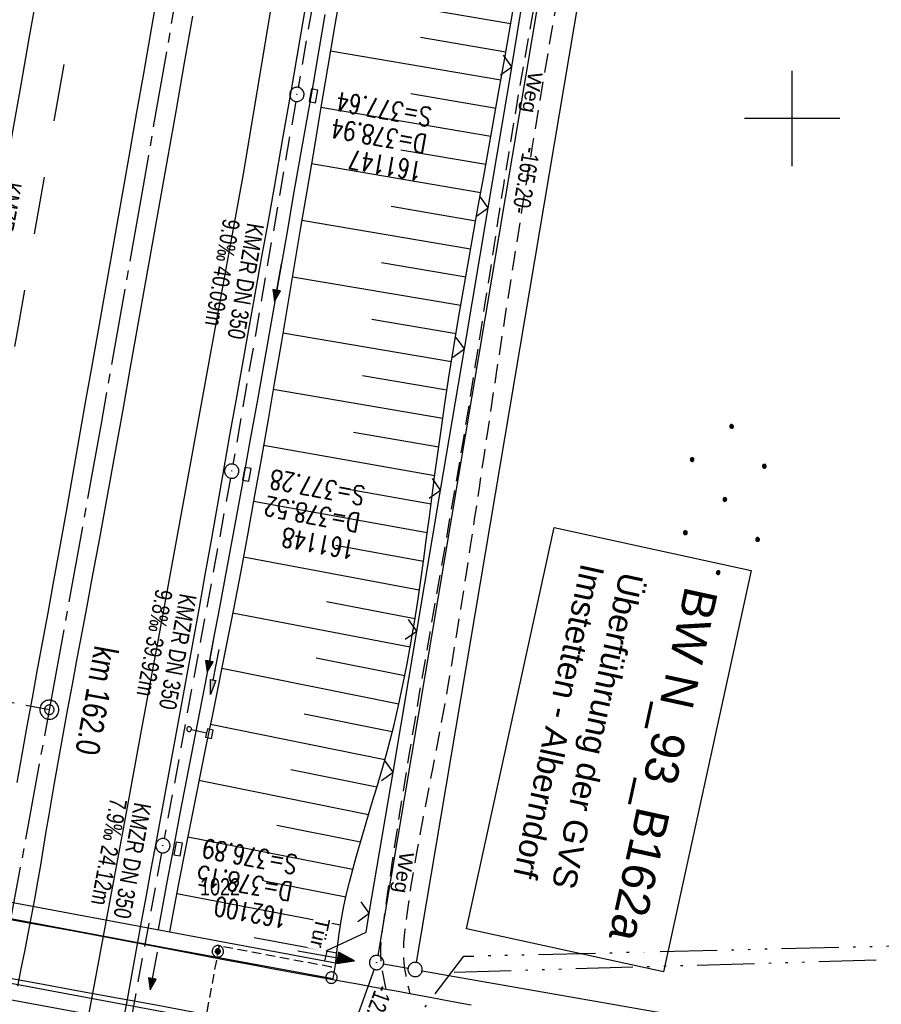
# Model space of a CAD drawing. Extents: x 510946 to 511423, y 462842 to 463807.
# Tile 26 of 33: x 511219 to 511309, y 463507 to 463610. Entities that reach past the tile are written whole.
import ezdxf

# ---------------------------------------------------------------- set-up
doc = ezdxf.new("R2010")
doc.units = 0
doc.header["$LTSCALE"] = 10
doc.header["$MEASUREMENT"] = 0
for name, pattern in [('ACAD_ISO14W100', [25.5, 12, -3, 0.5, -3, 0.5, -3, 0.5, -3]), ('ACHSE', [5.5, 4, -0.5, 0.5, -0.5]), ('AUSGEZOGEN', [0]), ('LT00', [0]), ('LT02', [0.4, 0.2, -0.2]), ('LT11', [0.3, 0.2, -0.1]), ('LT17', [0.15, 0.1, -0.05]), ('STRICHLINIE2', [0.375, 0.25, -0.125])]:
    doc.linetypes.add(name, pattern=pattern)
doc.layers.get('0').update_dxf_attribs({"linetype": 'LT00'})
for name, color, linetype in [('--EK_BW_TEXT_B', 20, 'LT00'), ('--EK_FBR', 1, 'LT00'), ('--EK_Halt-Pfeil', 4, 'LT00'), ('--EK_Haltung', 7, 'STRICHLINIE2'), ('--EK_Haltung-Text', 140, 'LT00'), ('--EK_Schacht-Text', 5, 'LT00'), ('--EK_ST-93-1', 30, 'LT17'), ('--EL_DFK_AB_L', 21, 'LT00'), ('--EL_DFK_AB_P', 7, 'LT00'), ('--EL_Halt-Pfeil', 4, 'LT00'), ('--EL_Haltung', 182, 'STRICHLINIE2'), ('--EL_Haltung-Text', 182, 'LT00'), ('-AX-093', 35, 'ACHSE'), ('-ST-93-1', 250, 'LT00'), ('-ST-93-5', 250, 'LT00'), ('ABSTAND', 8, 'LT00'), ('DFK_AB_L', 21, 'LT00'), ('DFK_AB_P', 7, 'LT00'), ('DFK_GZPKT', 250, 'LT00'), ('DFK_KATASTER', 250, 'LT00'), ('DFK_NUTZUNG', 250, 'LT00'), ('DFK_TOPO-SYM', 252, 'LT00'), ('DFK_VERMPKT', 252, 'LT00'), ('FELDWEG_TEXT', 1, 'Continuous'), ('PFEIL', 140, 'AUSGEZOGEN'), ('TELEKOM', 210, 'ACAD_ISO14W100'), ('TOR_TEXT_B', 11, 'Continuous'), ('V105_AFBR_BAB', 250, 'LT00'), ('V105_BOESCH', 250, 'LT00'), ('V105_BOSCHUNG', 250, 'LT00'), ('V105_BR_KAPPE', 30, 'LT00'), ('V105_BR_WID', 30, 'LT17'), ('V105_ERDWEG', 250, 'LT11'), ('V105_GRABEN', 250, 'LT00'), ('V105_KA_PRUF', 182, 'LT00'), ('V105_LD_MARK', 250, 'LT00'), ('V105_LG_MARK', 250, 'LT02'), ('V105_RASTER', 250, 'LT00'), ('V105_SCHILD_K', 1, 'LT00'), ('V105_SINKK', 182, 'LT00'), ('V105_TOR', 10, 'LT00'), ('V105_ZAUN', 40, 'LT00')]:
    doc.layers.add(name, color=color, linetype=linetype)
doc.styles.add('Arial Fett', font='txt', dxfattribs={"width": 0.8})
doc.styles.add('Beschrift', font='ARIAL.TTF')
doc.styles.add('Haltungsbeschriftung', font='ARIAL.TTF', dxfattribs={"width": 0.75})
doc.styles.add('schachtbeschriftung', font='romans.shx', dxfattribs={"width": 0.75, "height": 2})
doc.styles.get("Standard").update_dxf_attribs({"font": 'ARIAL.TTF'})

# ---------------------------------------------------------------- blocks, each defined once
blk = doc.blocks.new('SYMB7010')
at = {"color": 0, "linetype": 'ByBlock'}
for points in [[(-0.031408, 0.499213), (-0.093728, 0.49134), (-0.15457, 0.475719), (-0.212975, 0.452595), (-0.268021, 0.422333), (-0.31884, 0.385411), (-0.36463, 0.342411), (-0.40467, 0.29401), (-0.438329, 0.240973), (-0.465074, 0.184136), (-0.484486, 0.124395), (-0.496256, 0.062692), (-0.5002, 0)], [(-0.5002, 0), (-0.496256, -0.062692), (-0.484486, -0.124395), (-0.465075, -0.184136), (-0.438329, -0.240973), (-0.404671, -0.29401), (-0.36463, -0.342411), (-0.31884, -0.385411), (-0.268021, -0.422333), (-0.212975, -0.452595), (-0.154571, -0.475719), (-0.093728, -0.49134), (-0.031408, -0.499213), (0.031408, -0.499213)], [(0.5002, 0), (0.496256, 0.062692), (0.484485, 0.124395), (0.465074, 0.184136), (0.438329, 0.240973), (0.40467, 0.29401), (0.36463, 0.342411), (0.31884, 0.385411), (0.268021, 0.422333), (0.212975, 0.452595), (0.15457, 0.475719), (0.093728, 0.49134), (0.031408, 0.499213), (-0.031408, 0.499213)], [(0.031408, -0.499213), (0.093728, -0.491341), (0.15457, -0.475719), (0.212975, -0.452595), (0.268021, -0.422333), (0.31884, -0.385411), (0.36463, -0.342411), (0.404671, -0.294011), (0.438329, -0.240974), (0.465075, -0.184136), (0.484486, -0.124395), (0.496256, -0.062692), (0.500201, 0)]]:
    blk.add_lwpolyline(points, dxfattribs=at)
blk = doc.blocks.new('SYMB7005')
at = {"color": 0, "linetype": 'ByBlock'}
for p, q in [((-0.5005, 0), (-0.496554, -0.062729)), ((-0.22, -0.04784), (-0.22, 0.04784)), ((-0.2, -0.101888), (-0.2, 0.101888)), ((-0.18, -0.134415), (-0.18, 0.134415)), ((-0.16, -0.158785), (-0.16, 0.158786)), ((-0.14, -0.175417), (-0.14, 0.175417)), ((-0.12, -0.190319), (-0.12, 0.190319)), ((-0.1, -0.201009), (-0.1, 0.201009)), ((-0.08, -0.210244), (-0.08, 0.210244)), ((-0.06, -0.216311), (-0.06, 0.216311)), ((-0.04, -0.22156), (-0.04, 0.22156)), ((0.01073, 0.225245), (-0.032092, 0.223205)), ((-0.02, -0.22353), (-0.02, 0.22353)), ((0, -0.22539), (0, 0.22559)), ((0.02, -0.22353), (0.02, 0.22353)), ((0.04, -0.22156), (0.04, 0.22156)), ((0.06, -0.216311), (0.06, 0.216311)), ((0.08, -0.210244), (0.08, 0.210244)), ((0.1, -0.201009), (0.1, 0.201009)), ((0.12, -0.190319), (0.12, 0.190319)), ((0.14, -0.175417), (0.14, 0.175417)), ((0.16, -0.158785), (0.16, 0.158785)), ((0.18, -0.134415), (0.18, 0.134415)), ((0.2, -0.101888), (0.2, 0.101888)), ((0.22, -0.047839), (0.22, 0.04784))]:
    blk.add_line(p, q, dxfattribs=at)
for points in [[(0.5005, 0), (0.496553, 0.062729), (0.484776, 0.124469), (0.465353, 0.184246), (0.438592, 0.241118), (0.404913, 0.294187), (0.364849, 0.342616), (0.319031, 0.385642), (0.268181, 0.422586), (0.213103, 0.452866), (0.154663, 0.476004), (0.093784, 0.491635), (0.031427, 0.499512), (-0.031427, 0.499512), (-0.093784, 0.491635), (-0.154663, 0.476004), (-0.213103, 0.452866), (-0.268181, 0.422586), (-0.319031, 0.385642), (-0.364849, 0.342616), (-0.404913, 0.294187), (-0.438592, 0.241118), (-0.465353, 0.184246), (-0.484776, 0.124469), (-0.496554, 0.062729), (-0.5005, 0)], [(-0.032092, 0.223205), (-0.073754, 0.213098), (-0.11275, 0.195289), (-0.147671, 0.170422), (-0.177255, 0.139395), (-0.200432, 0.10333), (-0.216366, 0.063531), (-0.224479, 0.021435), (-0.224479, -0.021435)], [(0.2255, 0), (0.221425, 0.042676), (0.209347, 0.08381), (0.189703, 0.121915), (0.163202, 0.155613), (0.130803, 0.183687), (0.093676, 0.205122), (0.053164, 0.219144), (0.01073, 0.225245)], [(0.01073, -0.225245), (0.053164, -0.219144), (0.093676, -0.205122), (0.130803, -0.183687), (0.163202, -0.155613), (0.189703, -0.121915), (0.209347, -0.08381), (0.221425, -0.042676), (0.2255, 0)], [(0.031427, -0.499513), (0.093784, -0.491635), (0.154663, -0.476004), (0.213103, -0.452866), (0.268182, -0.422587), (0.319031, -0.385642), (0.364849, -0.342616), (0.404913, -0.294187), (0.438592, -0.241118), (0.465354, -0.184247), (0.484776, -0.124469), (0.496554, -0.062729), (0.500501, 0)], [(-0.496554, -0.062729), (-0.484776, -0.124469), (-0.465353, -0.184246), (-0.438592, -0.241118), (-0.404913, -0.294187), (-0.364849, -0.342616), (-0.319031, -0.385642), (-0.268182, -0.422586), (-0.213103, -0.452866), (-0.154663, -0.476004), (-0.093784, -0.491635), (-0.031427, -0.499513), (0.031427, -0.499513)], [(-0.224479, -0.021435), (-0.216366, -0.063531), (-0.200432, -0.10333), (-0.177255, -0.139395), (-0.147671, -0.170422), (-0.11275, -0.195289), (-0.073754, -0.213098), (-0.032092, -0.223205), (0.01073, -0.225245)]]:
    blk.add_lwpolyline(points, dxfattribs=at)
blk = doc.blocks.new('SYMB0003')
at = {"color": 0, "linetype": 'ByBlock'}
for p, q in [((-0.015712, 0), (0.010166, 0.012015)), ((0, -0.021257), (-0.015712, 0)), ((0.010166, 0.012015), (0, -0.021257))]:
    blk.add_line(p, q, dxfattribs=at)
for points in [[(-0.031395, 0.499013), (-0.093691, 0.491144), (-0.154509, 0.475528), (-0.21289, 0.452414), (-0.267913, 0.422164), (-0.318712, 0.385257), (-0.364484, 0.342274), (-0.404509, 0.293893), (-0.438154, 0.240877), (-0.464888, 0.184062), (-0.484292, 0.124345), (-0.496058, 0.062667), (-0.5, 0)], [(-0.5, 0), (-0.496058, -0.062667), (-0.484292, -0.124345), (-0.464888, -0.184062), (-0.438154, -0.240877), (-0.404509, -0.293893), (-0.364485, -0.342274), (-0.318712, -0.385257), (-0.267914, -0.422164), (-0.21289, -0.452414), (-0.154509, -0.475529), (-0.093691, -0.491144), (-0.031395, -0.499014), (0.031395, -0.499014)], [(0.5, 0), (0.496057, 0.062667), (0.484292, 0.124345), (0.464888, 0.184062), (0.438153, 0.240877), (0.404509, 0.293893), (0.364484, 0.342274), (0.318712, 0.385257), (0.267913, 0.422164), (0.21289, 0.452414), (0.154509, 0.475528), (0.093691, 0.491144), (0.031395, 0.499013), (-0.031395, 0.499013)], [(0.031395, -0.499014), (0.093691, -0.491144), (0.154509, -0.475529), (0.21289, -0.452414), (0.267914, -0.422164), (0.318712, -0.385257), (0.364485, -0.342274), (0.404509, -0.293893), (0.438154, -0.240877), (0.464889, -0.184062), (0.484292, -0.124345), (0.496058, -0.062667), (0.5, 0)]]:
    blk.add_lwpolyline(points, dxfattribs=at)
blk = doc.blocks.new('Pfreil3')
at = {"layer": 'PFEIL'}
blk.add_hatch(color=256, dxfattribs=at).paths.add_polyline_path([(-1.55, 0.27), (-1.55, -0.27), (0, 0)])
for p, q in [((-1.55, 0), (-4.83, 0)), ((-1.55, -0.27), (-1.55, 0.27)), ((-1.55, 0.27), (0, 0)), ((0, 0), (-1.55, -0.27))]:
    blk.add_line(p, q, dxfattribs=at)
blk = doc.blocks.new('SYMB1263')
at = {"color": 0, "linetype": 'ByBlock'}
for p, q in [((0.014231, 0.098982), (-0.014231, 0.098982)), ((-0.014231, -0.098982), (0.014232, -0.098982))]:
    blk.add_line(p, q, dxfattribs=at)
for points in [[(0, 0.1), (0, 0.75), (0.18, 0.75), (0.18, 1), (-0.18, 1), (-0.18, 0.75), (0, 0.75)], [(-0.014231, 0.098982), (-0.041542, 0.090963), (-0.065486, 0.075575), (-0.084125, 0.054064), (-0.095949, 0.028173), (-0.1, 0)], [(-0.1, 0), (-0.095949, -0.028173), (-0.084125, -0.054064), (-0.065486, -0.075575), (-0.041541, -0.090963), (-0.014231, -0.098982)], [(0.1, 0), (0.095949, 0.028173), (0.084125, 0.054064), (0.065486, 0.075575), (0.041541, 0.090963), (0.014231, 0.098982)], [(0.014232, -0.098982), (0.041542, -0.090963), (0.065486, -0.075575), (0.084125, -0.054064), (0.095949, -0.028173), (0.1, 0)]]:
    blk.add_lwpolyline(points, dxfattribs=at)
blk = doc.blocks.new('SYMB0070')
at = {"color": 0, "linetype": 'ByBlock'}
for p, q in [((-0.5, 0), (0.2, 0)), ((0.5, 0), (0.2, 0.1)), ((0.2, 0.1), (0.2, 0)), ((0.468, 0), (0.21, 0.086)), ((0.21, 0.086), (0.21, -0.086)), ((0.21, -0.086), (0.468, 0)), ((0.22, -0.072), (0.437, 0)), ((0.23, -0.058), (0.405, 0)), ((0.24, -0.045), (0.374, 0)), ((0.342, 0), (0.25, 0.031)), ((0.25, 0.031), (0.25, -0.031)), ((0.25, -0.031), (0.342, 0)), ((0.26, -0.017), (0.31, 0)), ((0.27, -0.003), (0.279, 0))]:
    blk.add_line(p, q, dxfattribs=at)
for points in [[(0.2, 0), (0.2, -0.1), (0.5, 0)], [(0.437, 0), (0.22, 0.072), (0.22, -0.072)], [(0.405, 0), (0.23, 0.058), (0.23, -0.058)], [(0.374, 0), (0.24, 0.045), (0.24, -0.045)], [(0.31, 0), (0.26, 0.017), (0.26, -0.017)], [(0.279, 0), (0.27, 0.003), (0.27, -0.003)]]:
    blk.add_lwpolyline(points, dxfattribs=at)
blk = doc.blocks.new('SYMB0011')
at = {"color": 0, "linetype": 'ByBlock'}
for p, q in [((0.5, 0), (-0.5, 0)), ((0, 0.5), (0, -0.5))]:
    blk.add_line(p, q, dxfattribs=at)
blk = doc.blocks.new('SYMB0024')
at = {"color": 0, "linetype": 'ByBlock'}
for p, q in [((-0.5, 0.5), (0, 0)), ((0, 0), (0.5, 0.5))]:
    blk.add_line(p, q, dxfattribs=at)
blk = doc.blocks.new('SYMB0652')
at = {"color": 0, "linetype": 'ByBlock'}
blk.add_lwpolyline([(-0.15, -0.075), (0.15, -0.075), (0.15, 0.075), (-0.15, 0.075), (-0.15, -0.075)], dxfattribs=at)
blk = doc.blocks.new('Ackerland7')
at = {"layer": 'DFK_NUTZUNG', "color": 0, "linetype": 'ByBlock'}
for p, q in [((-4, 3.93), (-4, 3.67)), ((-3.95, 3.63), (-3.95, 3.97)), ((-3.9, 3.99), (-3.9, 3.61)), ((-3.85, 3.6), (-3.85, 4)), ((-3.8, 3.99), (-3.8, 3.61)), ((-3.75, 3.63), (-3.75, 3.97)), ((-3.7, 3.93), (-3.7, 3.67)), ((-3.65, 3.8), (-3.65, 3.8)), ((3.7, 3.93), (3.7, 3.67)), ((3.75, 3.63), (3.75, 3.97)), ((3.8, 3.99), (3.8, 3.61)), ((3.85, 3.6), (3.85, 4)), ((3.9, 3.99), (3.9, 3.61)), ((3.95, 3.63), (3.95, 3.97)), ((4, 3.93), (4, 3.67)), ((4.05, 3.8), (4.05, 3.8)), ((-7.85, 0.13), (-7.85, -0.13)), ((-7.8, -0.17), (-7.8, 0.17)), ((-7.75, 0.19), (-7.75, -0.19)), ((-7.7, -0.2), (-7.7, 0.2)), ((-7.65, 0.19), (-7.65, -0.19)), ((-7.6, -0.17), (-7.6, 0.17)), ((-7.55, 0.13), (-7.55, -0.13)), ((-7.5, 0), (-7.5, 0)), ((-0.15, 0.13), (-0.15, -0.13)), ((-0.1, -0.17), (-0.1, 0.17)), ((-0.05, 0.19), (-0.05, -0.19)), ((0, -0.2), (0, 0.2)), ((0.05, 0.19), (0.05, -0.19)), ((0.1, -0.17), (0.1, 0.17)), ((0.15, 0.13), (0.15, -0.13)), ((0.2, 0), (0.2, 0)), ((7.55, 0.13), (7.55, -0.13)), ((7.6, -0.17), (7.6, 0.17)), ((7.65, 0.19), (7.65, -0.19)), ((7.7, -0.2), (7.7, 0.2)), ((7.75, 0.19), (7.75, -0.19)), ((7.8, -0.17), (7.8, 0.17)), ((7.85, 0.13), (7.85, -0.13)), ((7.9, 0), (7.9, 0)), ((-4, -3.67), (-4, -3.93)), ((-3.95, -3.97), (-3.95, -3.63)), ((-3.9, -3.61), (-3.9, -3.99)), ((-3.85, -4), (-3.85, -3.6)), ((-3.8, -3.61), (-3.8, -3.99)), ((-3.75, -3.97), (-3.75, -3.63)), ((-3.7, -3.67), (-3.7, -3.93)), ((-3.65, -3.8), (-3.65, -3.8)), ((3.7, -3.67), (3.7, -3.93)), ((3.75, -3.97), (3.75, -3.63)), ((3.8, -3.61), (3.8, -3.99)), ((3.85, -4), (3.85, -3.6)), ((3.9, -3.61), (3.9, -3.99)), ((3.95, -3.97), (3.95, -3.63)), ((4, -3.67), (4, -3.93)), ((4.05, -3.8), (4.05, -3.8))]:
    blk.add_line(p, q, dxfattribs=at)
for points in [[(-3.65, 3.8), (-3.67, 3.89), (-3.73, 3.96), (-3.81, 3.99), (-3.89, 3.99), (-3.97, 3.96), (-4.03, 3.89), (-4.05, 3.8), (-4.03, 3.71), (-3.97, 3.64), (-3.89, 3.6), (-3.81, 3.6), (-3.73, 3.64), (-3.67, 3.71), (-3.65, 3.8)], [(4.05, 3.8), (4.03, 3.89), (3.97, 3.96), (3.89, 3.99), (3.81, 3.99), (3.73, 3.96), (3.67, 3.89), (3.65, 3.8), (3.67, 3.71), (3.73, 3.64), (3.81, 3.61), (3.89, 3.61), (3.97, 3.64), (4.03, 3.71), (4.05, 3.8)], [(-7.5, 0), (-7.52, 0.09), (-7.58, 0.16), (-7.66, 0.19), (-7.74, 0.19), (-7.82, 0.16), (-7.88, 0.09), (-7.9, 0)], [(0.2, 0), (0.18, 0.09), (0.12, 0.16), (0.04, 0.19), (-0.04, 0.19), (-0.12, 0.16), (-0.18, 0.09), (-0.2, 0)], [(-0.2, 0), (-0.18, -0.09), (-0.12, -0.16), (-0.04, -0.19), (0.04, -0.19), (0.12, -0.16), (0.18, -0.09), (0.2, 0)], [(7.9, 0), (7.88, 0.09), (7.82, 0.16), (7.74, 0.19), (7.66, 0.19), (7.58, 0.16), (7.52, 0.09), (7.5, 0)], [(7.5, 0), (7.52, -0.09), (7.58, -0.16), (7.66, -0.19), (7.74, -0.19), (7.82, -0.16), (7.88, -0.09), (7.9, 0)], [(-7.9, 0), (-7.88, -0.09), (-7.82, -0.16), (-7.74, -0.19), (-7.66, -0.19), (-7.58, -0.16), (-7.52, -0.09), (-7.5, 0)], [(-3.65, -3.8), (-3.67, -3.71), (-3.73, -3.64), (-3.81, -3.61), (-3.89, -3.61), (-3.97, -3.64), (-4.03, -3.71), (-4.05, -3.8), (-4.03, -3.89), (-3.97, -3.96), (-3.89, -3.99), (-3.81, -3.99), (-3.73, -3.96), (-3.67, -3.89), (-3.65, -3.8)], [(4.05, -3.8), (4.03, -3.71), (3.97, -3.64), (3.89, -3.61), (3.81, -3.61), (3.73, -3.64), (3.67, -3.71), (3.65, -3.8), (3.67, -3.89), (3.73, -3.96), (3.81, -3.99), (3.89, -3.99), (3.97, -3.96), (4.03, -3.89), (4.05, -3.8)]]:
    blk.add_lwpolyline(points, dxfattribs=at)
blk = doc.blocks.new('SYMB2')
at = {"color": 0, "linetype": 'ByBlock', "flags": 128}
for points in [[(-0.031395, 0.499013), (-0.093691, 0.491144), (-0.154509, 0.475528), (-0.21289, 0.452414), (-0.267913, 0.422164), (-0.318712, 0.385257), (-0.364484, 0.342274), (-0.404509, 0.293893), (-0.438154, 0.240877), (-0.464888, 0.184062), (-0.484292, 0.124345), (-0.496058, 0.062667), (-0.5, 0)], [(-0.5, 0), (-0.496058, -0.062667), (-0.484292, -0.124345), (-0.464888, -0.184062), (-0.438154, -0.240877), (-0.404509, -0.293893), (-0.364485, -0.342274), (-0.318712, -0.385257), (-0.267914, -0.422164), (-0.21289, -0.452414), (-0.154509, -0.475529), (-0.093691, -0.491144), (-0.031395, -0.499014), (0.031395, -0.499014)], [(0.5, 0), (0.496057, 0.062667), (0.484292, 0.124345), (0.464888, 0.184062), (0.438153, 0.240877), (0.404509, 0.293893), (0.364484, 0.342274), (0.318712, 0.385257), (0.267913, 0.422164), (0.21289, 0.452414), (0.154509, 0.475528), (0.093691, 0.491144), (0.031395, 0.499013), (-0.031395, 0.499013)], [(0.031395, -0.499014), (0.093691, -0.491144), (0.154509, -0.475529), (0.21289, -0.452414), (0.267914, -0.422164), (0.318712, -0.385257), (0.364485, -0.342274), (0.404509, -0.293893), (0.438154, -0.240877), (0.464889, -0.184062), (0.484292, -0.124345), (0.496058, -0.062667), (0.5, 0)]]:
    blk.add_lwpolyline(points, dxfattribs=at)

msp = doc.modelspace()

# ---------------------------------------------------------------- linework, layer by layer
at = {"layer": '--EK_FBR'}
for points in [[(511210.28, 463553.36), (511211.11, 463557.93), (511211.93, 463562.5), (511212.76, 463567.08), (511213.58, 463571.65), (511214.4, 463576.23), (511215.06, 463579.97), (511215.72, 463583.7), (511216.37, 463587.44), (511217.03, 463591.17), (511217.68, 463594.91), (511218.33, 463598.65), (511219.19, 463603.52), (511220.05, 463608.38), (511220.9, 463613.25)], [(511233.4, 463612.82), (511232.7, 463608.76), (511232, 463604.71), (511231.29, 463600.66), (511230.59, 463596.61), (511229.93, 463592.85), (511229.26, 463589.09), (511228.6, 463585.33), (511227.93, 463581.58), (511227.26, 463577.82), (511226.6, 463574.06), (511225.92, 463570.24), (511225.25, 463566.42), (511224.58, 463562.61), (511223.9, 463558.79), (511223.22, 463554.97), (511222.53, 463551.15), (511221.99, 463548.19), (511221.44, 463545.22), (511220.89, 463542.25), (511220.34, 463539.28), (511219.8, 463536.31), (511219.26, 463533.34), (511218.73, 463530.37)], [(511249.25, 463613.24), (511248.37, 463608.13), (511247.49, 463603.02), (511246.6, 463597.92), (511245.7, 463592.81), (511245.03, 463589.07), (511244.36, 463585.34), (511243.69, 463581.6), (511243.02, 463577.87), (511242.35, 463574.13), (511241.68, 463570.4), (511241.04, 463566.79), (511240.4, 463563.18), (511239.76, 463559.57), (511239.13, 463555.96), (511238.49, 463552.36), (511237.84, 463548.75), (511236.95, 463543.8), (511236.05, 463538.86), (511235.14, 463533.92), (511234.23, 463528.98), (511233.31, 463524.04), (511232.8, 463521.29), (511232.29, 463518.53), (511231.78, 463515.77), (511231.39, 463513.64), (511231.01, 463511.51), (511230.62, 463509.38), (511230.23, 463507.25), (511229.82, 463505.12)], [(511237.15, 463610.72), (511236.29, 463605.83), (511235.43, 463600.94), (511234.57, 463596.05), (511233.25, 463588.61), (511231.92, 463581.17), (511230.6, 463573.73), (511229.81, 463569.3), (511229.01, 463564.87), (511228.21, 463560.44), (511227.4, 463556.01), (511226.58, 463551.59), (511226.07, 463548.86), (511225.55, 463546.13), (511225.04, 463543.4), (511224.53, 463540.67), (511224.02, 463537.93), (511223.52, 463535.2), (511223.03, 463532.47), (511222.55, 463529.73), (511222.08, 463526.99), (511221.79, 463525.24), (511221.5, 463523.49), (511221.21, 463521.73), (511220.91, 463519.98), (511220.58, 463518.16), (511220.23, 463516.33), (511219.88, 463514.51), (511219.53, 463512.68), (511219.17, 463510.86), (511218.82, 463509.04)], [(511266.35, 463507.05), (511264.21, 463507.44), (511262.07, 463507.83), (511259.93, 463508.23), (511258.7, 463508.46), (511257.46, 463508.69), (511256.06, 463508.94), (511254.66, 463509.2), (511253.25, 463509.45), (511251.85, 463509.7), (511248.94, 463510.22), (511246.04, 463510.76), (511243.14, 463511.3), (511240.24, 463511.84), (511237.35, 463512.39), (511234.45, 463512.94), (511231.14, 463513.57), (511227.82, 463514.2), (511224.51, 463514.82), (511221.2, 463515.43), (511217.88, 463516.04)]]:
    msp.add_lwpolyline(points, dxfattribs=at)
at = {"layer": '--EK_FBR', "flags": 128}
msp.add_lwpolyline([(511194.24, 463513.83), (511194.3, 463514.3), (511197.27, 463513.74), (511200.23, 463513.18), (511204.44, 463512.39), (511208.65, 463511.61), (511212.86, 463510.83), (511217.07, 463510.05), (511221.13, 463509.31), (511225.2, 463508.56), (511229.26, 463507.81), (511233.33, 463507.06), (511236.46, 463506.47), (511239.59, 463505.88), (511239.49, 463505.47)], dxfattribs=at)
at = {"layer": '--EK_Haltung'}
for p, q in [((511254.89, 463641.39), (511248.22, 463603.27)), ((511247.97, 463601.79), (511241.39, 463563.77)), ((511241.13, 463562.29), (511234.18, 463524.5)), ((511233.91, 463523.03), (511229.84, 463500.78))]:
    msp.add_line(p, q, dxfattribs=at)
at = {"layer": '--EK_ST-93-1', "ltscale": 2.5}
msp.add_line((511222.15, 463538.02), (511182.8, 463545.25), dxfattribs=at)
at = {"layer": '--EL_DFK_AB_L'}
msp.add_line((511256.19, 463510.8), (511252.63, 463500.9), dxfattribs=at)
at = {"layer": '--EL_Haltung'}
for p, q in [((511254.89, 463641.39), (511248.22, 463603.27)), ((511247.97, 463601.79), (511241.39, 463563.77)), ((511241.13, 463562.29), (511234.18, 463524.5)), ((511233.91, 463523.03), (511229.84, 463500.78))]:
    msp.add_line(p, q, dxfattribs=at)
at = {"layer": '-AX-093', "ltscale": 0.2}
msp.add_lwpolyline([(511262.65, 463780.97), (511260.63, 463767.59), (511256.77, 463742.6), (511252.84, 463717.62), (511248.82, 463692.66), (511244.73, 463667.71), (511240.56, 463642.77), (511236.3, 463617.84), (511231.97, 463592.93), (511227.57, 463568.03), (511223.08, 463543.15), (511218.51, 463518.28), (511213.87, 463493.42), (511209.15, 463468.58), (511204.34, 463443.76), (511199.46, 463418.95), (511194.5, 463394.15), (511189.47, 463369.37), (511184.35, 463344.61), (511179.16, 463319.86), (511173.88, 463295.13), (511168.53, 463270.42), (511163.11, 463245.72), (511157.6, 463221.05)], dxfattribs=at)
at = {"layer": 'DFK_AB_L'}
for p, q in [((511283.72, 463673.68), (511256.56, 463512.25)), ((511256.19, 463510.8), (511252.63, 463500.9))]:
    msp.add_line(p, q, dxfattribs=at)
at = {"layer": 'DFK_KATASTER'}
for p, q in [((511287.77, 463673.04), (511260.6, 463511.52)), ((511257.18, 463511.38), (511259.74, 463510.91)), ((511261.22, 463510.65), (511302.11, 463503.5))]:
    msp.add_line(p, q, dxfattribs=at)
at = {"layer": 'TELEKOM', "ltscale": 0.05, "flags": 128}
for points in [[(511081.57, 463525.61), (511093.66, 463527.15), (511114.78, 463528.6), (511137.71, 463528.24), (511157, 463524.97), (511171.74, 463522.32), (511180.88, 463508.13), (511180.16, 463503.81), (511222.61, 463495.38), (511249.78, 463491.39), (511265.59, 463512.17), (511343.88, 463514.06), (511372.97, 463514.92)], [(511264.56, 463510.51), (511344.24, 463512.81), (511368.78, 463512.81), (511372.54, 463512.97)]]:
    msp.add_lwpolyline(points, dxfattribs=at)
at = {"layer": 'V105_AFBR_BAB', "color": 2}
msp.add_lwpolyline([(511210.28, 463553.36), (511211.11, 463557.93), (511211.93, 463562.5), (511212.76, 463567.08), (511213.58, 463571.65), (511214.4, 463576.23), (511215.06, 463579.97), (511215.72, 463583.7), (511216.37, 463587.44), (511217.03, 463591.17), (511217.68, 463594.91), (511218.33, 463598.65), (511219.19, 463603.52), (511220.05, 463608.38), (511220.9, 463613.25)], dxfattribs=at)
at = {"layer": 'V105_AFBR_BAB'}
for points in [[(511233.4, 463612.82), (511232.7, 463608.76), (511232, 463604.71), (511231.29, 463600.66), (511230.59, 463596.61), (511229.93, 463592.85), (511229.26, 463589.09), (511228.6, 463585.33), (511227.93, 463581.58), (511227.26, 463577.82), (511226.6, 463574.06), (511225.92, 463570.24), (511225.25, 463566.42), (511224.58, 463562.61), (511223.9, 463558.79), (511223.22, 463554.97), (511222.53, 463551.15), (511221.99, 463548.19), (511221.44, 463545.22), (511220.89, 463542.25), (511220.34, 463539.28), (511219.8, 463536.31), (511219.26, 463533.34), (511218.73, 463530.37)], [(511249.25, 463613.24), (511248.37, 463608.13), (511247.49, 463603.02), (511246.6, 463597.92), (511245.7, 463592.81), (511245.03, 463589.07), (511244.36, 463585.34), (511243.69, 463581.6), (511243.02, 463577.87), (511242.35, 463574.13), (511241.68, 463570.4), (511241.04, 463566.79), (511240.4, 463563.18), (511239.76, 463559.57), (511239.13, 463555.96), (511238.49, 463552.36), (511237.84, 463548.75), (511236.95, 463543.8), (511236.05, 463538.86), (511235.14, 463533.92), (511234.23, 463528.98), (511233.31, 463524.04), (511232.8, 463521.29), (511232.29, 463518.53), (511231.78, 463515.77), (511231.39, 463513.64), (511231.01, 463511.51), (511230.62, 463509.38), (511230.23, 463507.25), (511229.82, 463505.12)], [(511237.15, 463610.72), (511236.29, 463605.83), (511235.43, 463600.94), (511234.57, 463596.05), (511233.25, 463588.61), (511231.92, 463581.17), (511230.6, 463573.73), (511229.81, 463569.3), (511229.01, 463564.87), (511228.21, 463560.44), (511227.4, 463556.01), (511226.58, 463551.59), (511226.07, 463548.86), (511225.55, 463546.13), (511225.04, 463543.4), (511224.53, 463540.67), (511224.02, 463537.93), (511223.52, 463535.2), (511223.03, 463532.47), (511222.55, 463529.73), (511222.08, 463526.99), (511221.79, 463525.24), (511221.5, 463523.49), (511221.21, 463521.73), (511220.91, 463519.98), (511220.58, 463518.16), (511220.23, 463516.33), (511219.88, 463514.51), (511219.53, 463512.68), (511219.17, 463510.86), (511218.82, 463509.04)], [(511266.35, 463507.05), (511264.21, 463507.44), (511262.07, 463507.83), (511259.93, 463508.23), (511258.7, 463508.46), (511257.46, 463508.69), (511256.06, 463508.94), (511254.66, 463509.2), (511253.25, 463509.45), (511251.85, 463509.7), (511248.94, 463510.22), (511246.04, 463510.76), (511243.14, 463511.3), (511240.24, 463511.84), (511237.35, 463512.39), (511234.45, 463512.94), (511231.14, 463513.57), (511227.82, 463514.2), (511224.51, 463514.82), (511221.2, 463515.43), (511217.88, 463516.04)]]:
    msp.add_lwpolyline(points, dxfattribs=at)
at = {"layer": 'V105_AFBR_BAB', "flags": 128}
msp.add_lwpolyline([(511194.24, 463513.83), (511194.3, 463514.3), (511197.27, 463513.74), (511200.23, 463513.18), (511204.44, 463512.39), (511208.65, 463511.61), (511212.86, 463510.83), (511217.07, 463510.05), (511221.13, 463509.31), (511225.2, 463508.56), (511229.26, 463507.81), (511233.33, 463507.06), (511236.46, 463506.47), (511239.59, 463505.88), (511239.49, 463505.47)], dxfattribs=at)
at = {"layer": 'V105_BOESCH'}
msp.add_lwpolyline([(511252.17, 463511.54), (511252.25, 463512.36), (511252.33, 463513.17), (511252.51, 463514.53), (511252.73, 463515.89), (511252.98, 463517.24), (511253.27, 463518.59), (511253.59, 463519.93), (511253.94, 463521.26), (511254.33, 463522.7), (511254.74, 463524.14), (511255.17, 463525.57), (511255.6, 463527), (511256.03, 463528.43), (511256.46, 463529.86), (511256.88, 463531.29), (511257.29, 463532.72), (511257.69, 463534.16), (511258.24, 463536.31), (511258.74, 463538.47), (511259.21, 463540.64), (511259.64, 463542.82), (511260.03, 463545.01), (511260.4, 463547.2), (511260.75, 463549.4), (511261.07, 463551.61), (511261.38, 463553.82), (511261.68, 463556.03), (511261.97, 463558.24), (511262.26, 463560.46), (511262.55, 463562.67), (511262.85, 463564.88), (511263.16, 463567.09), (511263.59, 463570.09), (511264.05, 463573.08), (511264.53, 463576.07), (511265.03, 463579.06), (511265.54, 463582.04), (511266.06, 463585.02), (511266.6, 463588), (511267.13, 463590.97), (511267.67, 463593.95), (511268.21, 463596.92), (511268.74, 463599.9), (511269.27, 463602.87), (511269.91, 463606.55), (511270.54, 463610.22), (511271.16, 463613.9)], dxfattribs=at)
at = {"layer": 'V105_BOSCHUNG'}
for p, q in [((511252.61, 463613.01), (511270.5, 463609.97)), ((511261.05, 463608.54), (511269.99, 463607.01)), ((511251.61, 463607.1), (511269.48, 463604.06)), ((511260.03, 463602.62), (511268.96, 463601.1)), ((511250.61, 463601.18), (511268.43, 463598.15)), ((511259, 463596.71), (511267.9, 463595.2)), ((511249.61, 463595.27), (511267.36, 463592.25)), ((511257.97, 463590.8), (511266.83, 463589.29)), ((511248.61, 463589.34), (511266.3, 463586.35)), ((511256.95, 463584.89), (511265.78, 463583.4)), ((511247.62, 463583.42), (511265.27, 463580.44)), ((511255.94, 463578.97), (511264.77, 463577.47)), ((511246.62, 463577.52), (511264.28, 463574.51)), ((511254.97, 463573.05), (511263.82, 463571.55)), ((511245.62, 463571.61), (511263.37, 463568.57)), ((511254.03, 463567.13), (511262.95, 463565.58)), ((511244.6, 463565.74), (511262.54, 463562.58)), ((511253.11, 463561.2), (511262.15, 463559.59)), ((511243.55, 463559.87), (511261.76, 463556.59)), ((511252.18, 463555.27), (511261.35, 463553.58)), ((511242.48, 463554.03), (511260.92, 463550.58)), ((511251.19, 463549.35), (511260.46, 463547.59)), ((511241.36, 463548.19), (511259.96, 463544.6)), ((511250.1, 463543.45), (511259.4, 463541.61)), ((511240.21, 463542.37), (511258.78, 463538.65)), ((511248.86, 463537.58), (511258.09, 463535.72)), ((511239.02, 463536.5), (511257.32, 463532.81)), ((511247.45, 463531.74), (511256.48, 463529.92)), ((511237.83, 463530.62), (511255.61, 463527.04)), ((511245.99, 463525.91), (511254.75, 463524.16)), ((511236.65, 463524.69), (511253.95, 463521.29)), ((511244.65, 463520.06), (511253.23, 463518.4)), ((511235.5, 463518.75), (511252.66, 463515.48)), ((511243.6, 463514.15), (511252.26, 463512.53))]:
    msp.add_line(p, q, dxfattribs=at)
at = {"layer": 'V105_BR_KAPPE'}
msp.add_lwpolyline([(511250.64, 463503.28), (511250.33, 463501.6), (511232.95, 463504.83), (511216.64, 463507.85), (511199.89, 463510.97), (511184.67, 463513.78), (511184.95, 463515.5), (511200.13, 463512.66), (511216.97, 463509.55), (511233.25, 463506.52), (511250.64, 463503.28)], dxfattribs=at)
at = {"layer": 'V105_BR_WID'}
msp.add_lwpolyline([(511251.71, 463511.04), (511239.93, 463513.24), (511238.28, 463504.37), (511250.06, 463502.17)], dxfattribs=at)
at = {"layer": 'V105_GRABEN'}
for points in [[(511252.76, 463613.9), (511252.03, 463609.6), (511251.3, 463605.29), (511250.58, 463600.98), (511249.85, 463596.67), (511249.12, 463592.37), (511248.45, 463588.38), (511247.78, 463584.39), (511247.11, 463580.41), (511246.44, 463576.42), (511245.76, 463572.44), (511245.07, 463568.45), (511244.37, 463564.47), (511243.66, 463560.49), (511242.94, 463556.52), (511242.2, 463552.54), (511241.44, 463548.57), (511240.89, 463545.77), (511240.33, 463542.96), (511239.77, 463540.15), (511239.2, 463537.35), (511238.63, 463534.54), (511238.06, 463531.74), (511237.49, 463528.93), (511236.93, 463526.12), (511236.38, 463523.31), (511235.77, 463520.15), (511235.17, 463516.99), (511234.75, 463514.74)], [(511233.58, 463514.96), (511233.83, 463516.32), (511234.5, 463519.94), (511235.18, 463523.56), (511235.87, 463527.15), (511236.56, 463530.75), (511237.25, 463534.35), (511237.95, 463537.94), (511238.64, 463541.54), (511239.33, 463545.14), (511240.01, 463548.73), (511240.83, 463553.09), (511241.63, 463557.44), (511242.43, 463561.8), (511243.21, 463566.16), (511243.99, 463570.52), (511244.76, 463574.88), (511245.53, 463579.24), (511246.3, 463583.6), (511247.06, 463587.96), (511247.82, 463592.32), (511248.48, 463596.04), (511249.13, 463599.76), (511249.78, 463603.48), (511250.42, 463607.2), (511251.06, 463610.92)]]:
    msp.add_lwpolyline(points, dxfattribs=at)
at = {"layer": 'V105_LD_MARK'}
msp.add_lwpolyline([(511211.55, 463428.66), (511213.45, 463438.39), (511215.34, 463448.12), (511217.21, 463457.86), (511219.07, 463467.6), (511220.92, 463477.34), (511222.76, 463487.09), (511224.58, 463496.84), (511226.4, 463506.58), (511228.21, 463516.33), (511230.02, 463526.09), (511231.81, 463535.84), (511233.61, 463545.59), (511235.39, 463555.35), (511237.18, 463565.1), (511238.96, 463574.86), (511240.74, 463584.61), (511242.52, 463594.37), (511246.61, 463618.97)], dxfattribs=at)
at = {"layer": 'V105_LG_MARK', "ltscale": 3, "flags": 128}
msp.add_lwpolyline([(511243.31, 463724.04), (511242.25, 463717.5), (511241.19, 463710.96), (511240.13, 463704.42), (511239.08, 463697.88), (511238.28, 463692.95), (511237.49, 463688.01), (511236.69, 463683.07), (511235.9, 463678.14), (511235.1, 463673.2), (511234.12, 463667.21), (511233.13, 463661.21), (511232.14, 463655.22), (511231.14, 463649.23), (511230.08, 463642.93), (511229.02, 463636.64), (511227.95, 463630.35), (511226.87, 463624.06), (511225.98, 463618.92), (511225.09, 463613.78), (511224.19, 463608.64), (511223.29, 463603.5), (511222.39, 463598.36), (511221.46, 463593.04), (511220.53, 463587.71), (511219.6, 463582.38), (511218.66, 463577.06), (511217.63, 463571.21), (511216.59, 463565.35), (511215.54, 463559.5), (511214.49, 463553.65), (511213.43, 463547.75), (511212.36, 463541.85), (511211.3, 463535.95), (511210.23, 463530.04), (511209.44, 463525.65), (511208.64, 463521.25), (511207.85, 463516.85), (511207.04, 463512.46), (511206.23, 463508.06), (511205.41, 463503.67), (511204.64, 463499.59), (511203.87, 463495.51), (511203.08, 463491.43), (511202.3, 463487.35), (511201.51, 463483.27)], dxfattribs=at)
at = {"layer": 'V105_RASTER'}
for p, q in [((511300, 463595), (511300, 463605)), ((511305, 463600), (511295, 463600))]:
    msp.add_line(p, q, dxfattribs=at)
at = {"layer": 'V105_ZAUN'}
for p, q in [((511270.62, 463605.43), (511273.06, 463620.23)), ((511265.64, 463575.84), (511268.13, 463590.64)), ((511263.15, 463561.05), (511265.64, 463575.84)), ((511260.66, 463546.26), (511263.15, 463561.05)), ((511258.17, 463531.47), (511260.66, 463546.26)), ((511255.68, 463516.68), (511258.17, 463531.47))]:
    msp.add_line(p, q, dxfattribs=at)
for points in [[(511268.13, 463590.64), (511270.6, 463605.35), (511270.62, 463605.43)], [(511251.02, 463511.7), (511251.29, 463512.82), (511255.34, 463514.7), (511255.68, 463516.68)]]:
    msp.add_lwpolyline(points, dxfattribs=at)

# ---------------------------------------------------------------- block references
at = {"layer": '--EK_Halt-Pfeil', "yscale": 4, "zscale": 4}
for p, xscale, rotation in [((511246.1, 463582.79), 3.999999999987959, 260.1880300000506), ((511239.06, 463543.91), 3.999999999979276, 259.5865199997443), ((511233.08, 463510.63), 4.000000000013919, 259.6179999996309)]:
    msp.add_blockref('SYMB0070', p, dxfattribs=dict(at, xscale=xscale, rotation=rotation))
at = {"layer": '--EL_DFK_AB_P', "xscale": 1.500000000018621, "yscale": 1.5, "zscale": 1.5, "rotation": 264.7377099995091}
msp.add_blockref('SYMB0003', (511256.44, 463511.51), dxfattribs=at)
at = {"layer": '--EL_Halt-Pfeil', "yscale": 4, "zscale": 4}
for p, xscale, rotation in [((511246.1, 463582.79), 3.999999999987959, 260.1880300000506), ((511239.06, 463543.91), 3.999999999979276, 259.5865199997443), ((511233.08, 463510.63), 4.000000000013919, 259.6179999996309)]:
    msp.add_blockref('SYMB0070', p, dxfattribs=dict(at, xscale=xscale, rotation=rotation))
at = {"layer": '-ST-93-1', "rotation": 274.1956499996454}
msp.add_blockref('SYMB2', (511222.15, 463538.02), dxfattribs=at)
at = {"layer": '-ST-93-5', "xscale": 1.999999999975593, "yscale": 2, "zscale": 2, "rotation": 274.1956499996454}
msp.add_blockref('SYMB2', (511222.15, 463538.02), dxfattribs=at)
at = {"layer": 'DFK_AB_P', "xscale": 1.500000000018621, "yscale": 1.5, "zscale": 1.5, "rotation": 264.7377099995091}
msp.add_blockref('SYMB0003', (511256.44, 463511.51), dxfattribs=at)
at = {"layer": 'DFK_GZPKT', "xscale": 1.500000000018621, "yscale": 1.5, "zscale": 1.5, "rotation": 264.7377099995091}
msp.add_blockref('SYMB7010', (511260.48, 463510.78), dxfattribs=at)
at = {"layer": 'DFK_VERMPKT', "xscale": 1.200000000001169, "yscale": 1.200000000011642, "zscale": 1.2, "rotation": 264.7377100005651}
for name, p in [('SYMB7005', (511239.81, 463512.69)), ('SYMB7010', (511251.71, 463509.93))]:
    msp.add_blockref(name, p, dxfattribs=at)
at = {"layer": 'PFEIL', "rotation": 259.2770630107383}
msp.add_blockref('Pfreil3', (511239.03, 463539.6), dxfattribs=at)
at = {"layer": 'V105_BR_WID', "xscale": 0.09999999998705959, "yscale": 0.09999999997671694, "zscale": 0.1, "rotation": 257.7114000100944}
for p in [(511239.93, 463513.24), (511251.71, 463511.04)]:
    msp.add_blockref('SYMB0011', p, dxfattribs=at)
at = {"layer": 'V105_KA_PRUF', "xscale": 1.499999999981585, "yscale": 1.5, "zscale": 1.5, "rotation": 257.7114000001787}
for p in [(511248.09, 463602.53), (511241.26, 463563.03), (511234.05, 463523.76)]:
    msp.add_blockref('SYMB0003', p, dxfattribs=at)
at = {"layer": 'V105_SCHILD_K', "xscale": 2.500000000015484, "yscale": 2.5, "zscale": 2.5, "rotation": 257.711399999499}
msp.add_blockref('SYMB1263', (511236.79, 463535.98), dxfattribs=at)
at = {"layer": 'V105_SINKK', "yscale": 4.5, "zscale": 4.5}
for p, xscale, rotation in [((511249.84, 463602.38), 4.499999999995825, 260.1596619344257), ((511242.85, 463562.7), 4.500000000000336, 259.8161303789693), ((511235.66, 463523.42), 4.500000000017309, 259.46809602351)]:
    msp.add_blockref('SYMB0652', p, dxfattribs=dict(at, xscale=xscale, rotation=rotation))
at = {"layer": 'V105_TOR', "xscale": 6.000000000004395, "yscale": 6.000000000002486, "zscale": 6, "rotation": 350.0388205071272}
msp.add_blockref('SYMB0070', (511251.16, 463512.21), dxfattribs=at)
at = {"layer": 'V105_ZAUN', "yscale": 2.099999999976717, "zscale": 2.1}
for p, xscale, rotation in [((511270.62, 463605.43), 2.10000000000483, 80.6082199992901), ((511268.13, 463590.64), 2.099999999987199, 80.44369999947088), ((511265.64, 463575.84), 2.099999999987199, 80.44369999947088), ((511263.15, 463561.05), 2.099999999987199, 80.44369999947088), ((511260.66, 463546.26), 2.099999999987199, 80.44369999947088), ((511258.17, 463531.47), 2.099999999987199, 80.44369999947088), ((511255.68, 463516.68), 2.099999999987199, 80.44369999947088)]:
    msp.add_blockref('SYMB0024', p, dxfattribs=dict(at, xscale=xscale, rotation=rotation))

# ---------------------------------------------------------------- texts
at = {"layer": '--EK_Haltung-Text', "style": 'Haltungsbeschriftung', "width": 0.75}
for s, rotation, p in [('KMZR DN 350', -100.1302, (511217.5, 463593.46)), ('9.0‰ 40.09m', -99.812, (511240.37, 463589.57)), ('KMZR DN 350', -99.812, (511242.89, 463589.13)), ('9.8‰ 39.92m', -100.4135, (511233.32, 463550.74)), ('KMZR DN 350', -100.4135, (511235.84, 463550.28)), ('7.9‰ 24.12m', -100.382, (511228.55, 463528.84)), ('KMZR DN 350', -100.382, (511231.07, 463528.38))]:
    msp.add_text(s, height=1.8, rotation=rotation, dxfattribs=at).set_placement(p)
at = {"layer": '--EK_Schacht-Text', "style": 'schachtbeschriftung', "width": 0.75}
for s, rotation, p in [('S=377.64', -189.812, (511262.32, 463601.11)), ('D=378.94', -189.812, (511261.83, 463598.28)), ('161147', -189.812, (511261.34, 463595.44)), ('S=377.28', -190.4135, (511255.34, 463561.4)), ('D=378.52', -190.4135, (511254.82, 463558.57)), ('161148', -190.4135, (511254.3, 463555.74)), ('S=376.89', -190.382, (511248.26, 463522.72)), ('D=378.15', -190.382, (511247.74, 463519.89)), ('162100', -190.382, (511247.22, 463517.05))]:
    msp.add_text(s, height=2, rotation=rotation, dxfattribs=at).set_placement(p)
at = {"layer": '--EL_Haltung-Text', "style": 'Haltungsbeschriftung', "width": 0.75}
for rotation, p in [(-99.812, (511242.89, 463589.13)), (-100.4135, (511235.84, 463550.28)), (-100.382, (511231.07, 463528.38))]:
    msp.add_text('KMZR DN 350', height=1.8, rotation=rotation, dxfattribs=at).set_placement(p)
at = {"layer": '-ST-93-5', "style": 'Arial Fett', "width": 0.8}
msp.add_text('km 162.0', height=2.5, rotation=-100.3518, dxfattribs=at).set_placement((511226.91, 463544.84))
at = {"layer": 'ABSTAND', "width": 0.75}
for s, rotation, p in [(' -165.20-', -99.5467, (511271.9, 463597.63)), (' -12.03-', -109.7294, (511256.63, 463509.8))]:
    msp.add_text(s, height=1.8, rotation=rotation, dxfattribs=at).set_placement(p)
at = {"layer": 'DFK_TOPO-SYM', "width": 0.75}
msp.add_text('1022', height=1.8, rotation=0.0012, dxfattribs=at).set_placement((511237.94, 463518.55))
at = {"layer": 'FELDWEG_TEXT', "char_height": 1.5, "attachment_point": 7, "style": 'Beschrift'}
for insert, rotation in [((511271.93, 463605.05), 260.6592), ((511258.44, 463523.23), 261.6994)]:
    msp.add_mtext('Weg', dxfattribs=dict(at, insert=insert, rotation=rotation))

# ---------------------------------------------------------------- next in the draw order: texts
at = {"layer": '--EK_BW_TEXT_B', "insert": (511292.23, 463550.34), "char_height": 2, "width": 37.5546, "attachment_point": 1, "rotation": 257.7114, "style": 'Beschrift', "bg_fill": 3, "box_fill_scale": 1.5, "bg_fill_color": 256, "bg_fill_transparency": 0}
msp.add_mtext('{\\fArial|b0|i0|c238|p34;\\H1.7499x;BW N_93_B1\\fArial|b0|i0|c0|p34;62a\\fArial|b0|i0|c238|p34;\\W0.8;\\P\\H0.3714x;\\W1;\\P\\H1.924x;Überführung der \\fArial|b0|i0|c0|p34;GVS Imstetten - Alberndorf}', dxfattribs=at)
at = {"layer": 'TOR_TEXT_B', "insert": (511250.11, 463516.32), "char_height": 1.5, "attachment_point": 7, "rotation": 257.7114, "style": 'Beschrift', "bg_fill": 3, "box_fill_scale": 1.15, "bg_fill_color": 256, "bg_fill_transparency": 3935857}
msp.add_mtext('Tür', dxfattribs=at)

# ---------------------------------------------------------------- next in the draw order: linework, layer by layer
at = {"layer": '--EK_BW_TEXT_B'}
msp.add_lwpolyline([(511295.68, 463552.61), (511286.52, 463510.53), (511265.88, 463515.03), (511275.04, 463557.11)], close=True, dxfattribs=at)
at = {"layer": '--EL_DFK_AB_L'}
msp.add_line((511283.72, 463673.68), (511256.56, 463512.25), dxfattribs=at)
at = {"layer": 'V105_BR_KAPPE'}
msp.add_lwpolyline([(511252.15, 463511.49), (511251.86, 463509.79), (511234.44, 463513.01), (511217.91, 463516.12), (511201.34, 463519.17), (511186.16, 463522), (511186.48, 463523.66), (511201.55, 463520.87), (511218.15, 463517.85), (511234.94, 463514.71), (511252.15, 463511.49)], dxfattribs=at)
at = {"layer": 'V105_ERDWEG', "flags": 128}
for points in [[(511257.46, 463508.69), (511257.31, 463509.4), (511257.16, 463510.1), (511257.03, 463510.81), (511256.94, 463511.53), (511256.88, 463512.24), (511256.88, 463512.96), (511256.92, 463513.69), (511256.99, 463514.41), (511257.08, 463515.14), (511257.19, 463515.86), (511257.63, 463518.88), (511258.08, 463521.88), (511258.54, 463524.88), (511259, 463527.87), (511259.48, 463530.85), (511259.96, 463533.83), (511260.47, 463536.9), (511260.99, 463539.96), (511261.52, 463543.03), (511262.05, 463546.09), (511262.58, 463549.16), (511263.12, 463552.23), (511263.66, 463555.3), (511264.19, 463558.37), (511264.72, 463561.44), (511265.25, 463564.52), (511265.76, 463567.59), (511266.28, 463570.8), (511266.79, 463574), (511267.3, 463577.21), (511267.8, 463580.42), (511268.3, 463583.62), (511268.8, 463586.83), (511269.3, 463590.04), (511269.8, 463593.24), (511270.32, 463596.45), (511270.84, 463599.65), (511271.38, 463602.85), (511271.92, 463605.96), (511272.47, 463609.07), (511273.03, 463612.17), (511273.6, 463615.28), (511274.17, 463618.38), (511274.75, 463621.48), (511275.32, 463624.59), (511275.89, 463627.69), (511276.46, 463630.8), (511277.02, 463633.9), (511277.56, 463637.01), (511278.06, 463639.92), (511278.55, 463642.82), (511279.04, 463645.73), (511279.52, 463648.64), (511280, 463651.55), (511280.47, 463654.46), (511280.95, 463657.37), (511281.43, 463660.28), (511281.92, 463663.19), (511282.42, 463666.09), (511282.92, 463668.99), (511283.43, 463671.89), (511283.95, 463674.79), (511284.47, 463677.69), (511284.99, 463680.58), (511285.5, 463683.48), (511286.01, 463686.38), (511286.51, 463689.28), (511286.99, 463692.19), (511287.48, 463695.18), (511287.95, 463698.18), (511288.41, 463701.18), (511288.86, 463704.17), (511289.31, 463707.18), (511289.75, 463710.18), (511290.19, 463713.18), (511290.64, 463716.18), (511291.08, 463719.18), (511291.53, 463722.18), (511292.02, 463725.37), (511292.52, 463728.55), (511293.01, 463731.74), (511293.51, 463734.93), (511294.01, 463738.11), (511294.51, 463741.3), (511294.99, 463744.49), (511295.47, 463747.68), (511295.8, 463749.91), (511296.12, 463752.14), (511296.42, 463754.37), (511296.7, 463756.6), (511296.96, 463758.84), (511297.21, 463761.15), (511297.43, 463763.46), (511297.62, 463765.77), (511297.8, 463768.09), (511297.96, 463770.41), (511298.11, 463772.73), (511298.14, 463773.24)], [(511300.46, 463772.73), (511300.39, 463771.89), (511300.15, 463769.29), (511299.91, 463766.7), (511299.65, 463764.11), (511299.38, 463761.52), (511299.09, 463758.93), (511298.76, 463756.1), (511298.4, 463753.28), (511298.03, 463750.46), (511297.64, 463747.64), (511297.22, 463744.77), (511296.8, 463741.91), (511296.36, 463739.04), (511295.92, 463736.18), (511295.47, 463733.32), (511295.02, 463730.46), (511294.57, 463727.6), (511294.12, 463724.73), (511293.68, 463721.87), (511293.18, 463718.56), (511292.68, 463715.26), (511292.19, 463711.95), (511291.7, 463708.64), (511291.21, 463705.33), (511290.71, 463702.02), (511290.22, 463698.71), (511289.71, 463695.41), (511289.19, 463692.1), (511288.59, 463688.34), (511287.97, 463684.58), (511287.34, 463680.82), (511286.7, 463677.07), (511286.05, 463673.31), (511285.4, 463669.56), (511284.74, 463665.81), (511283.05, 463656.17), (511281.35, 463646.52), (511279.64, 463636.88), (511278.89, 463632.62), (511278.13, 463628.36), (511277.38, 463624.09), (511276.63, 463619.83), (511275.88, 463615.56), (511275.14, 463611.3), (511274.41, 463607.03), (511273.69, 463602.76), (511272.71, 463596.88), (511271.75, 463590.99), (511270.81, 463585.1), (511269.89, 463579.21), (511268.98, 463573.31), (511268.09, 463567.41), (511267.63, 463564.35), (511267.18, 463561.28), (511266.72, 463558.22), (511266.26, 463555.15), (511265.79, 463552.09), (511265.31, 463549.03), (511264.82, 463545.98), (511264.32, 463542.93), (511263.8, 463539.88), (511263.25, 463536.84), (511262.69, 463533.8), (511262.34, 463532), (511261.99, 463530.21), (511261.64, 463528.41), (511261.29, 463526.61), (511260.95, 463524.81), (511260.62, 463523.01), (511260.31, 463521.2), (511260.01, 463519.38), (511259.74, 463517.56), (511259.49, 463515.73), (511259.41, 463515.02), (511259.33, 463514.31), (511259.28, 463513.59), (511259.25, 463512.88), (511259.25, 463512.18), (511259.3, 463511.47), (511259.37, 463510.82), (511259.49, 463510.17), (511259.62, 463509.52), (511259.77, 463508.87), (511259.93, 463508.23)]]:
    msp.add_lwpolyline(points, dxfattribs=at)

# ---------------------------------------------------------------- next in the draw order: block references
at = {"layer": 'DFK_NUTZUNG', "rotation": 264.7376999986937}
msp.add_blockref('Ackerland7', (511292.94, 463560.06), dxfattribs=at)

doc.saveas('drawing.dxf')
